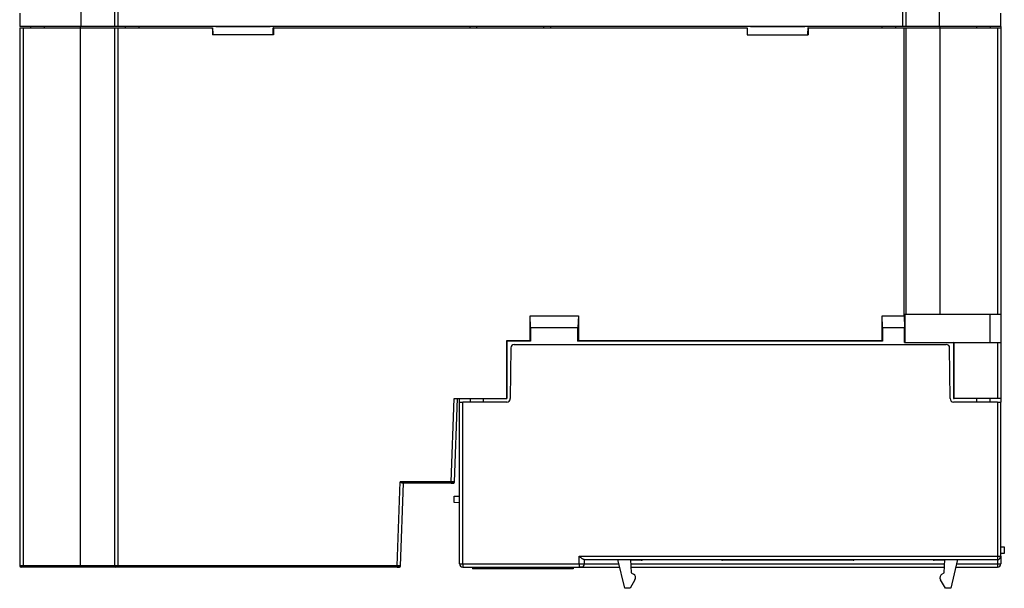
# Model space of a CAD drawing. Header units: inches. Extents: x -14 to 103, y 245 to 378.
# Tile 1 of 5: x -14 to 103, y 245 to 313. Entities that reach past the tile are written whole.
import ezdxf

# ---------------------------------------------------------------- set-up
doc = ezdxf.new("R2010")
doc.units = ezdxf.units.IN
doc.header["$MEASUREMENT"] = 0

# ---------------------------------------------------------------- blocks, each defined once
blk = doc.blocks.new('block 2')
at = {"color": 7, "lineweight": 25}
blk.add_open_spline([(37.39, 257.81), (37.43, 257.81), (37.46, 257.81), (37.5, 257.81), (37.54, 257.81), (37.57, 257.81), (37.6, 257.81), (37.63, 257.81), (37.65, 257.81), (37.66, 257.81), (37.68, 257.81), (37.68, 257.81), (37.69, 257.81)], degree=3, knots=[0, 0, 0, 0, 1, 1, 1, 2, 2, 2, 3, 3, 3, 4, 4, 4, 4], dxfattribs=at)
blk = doc.blocks.new('block 3')
at = {"color": 7, "lineweight": 25}
blk.add_open_spline([(30.99, 247.89), (31.03, 247.89), (31.07, 247.89), (31.1, 247.89), (31.14, 247.89), (31.17, 247.89), (31.2, 247.89), (31.23, 247.89), (31.25, 247.89), (31.27, 247.89), (31.28, 247.89), (31.28, 247.89), (31.29, 247.89)], degree=3, knots=[0, 0, 0, 0, 1, 1, 1, 2, 2, 2, 3, 3, 3, 4, 4, 4, 4], dxfattribs=at)
blk = doc.blocks.new('block 4')
at = {"color": 7, "lineweight": 25}
blk.add_open_spline([(52.5, 247.91), (52.55, 247.91), (52.6, 247.91), (52.65, 247.91), (52.69, 247.91), (52.74, 247.91), (52.77, 247.91), (52.81, 247.91), (52.84, 247.91), (52.86, 247.91), (52.88, 247.91), (52.88, 247.91), (52.89, 247.91)], degree=3, knots=[0, 0, 0, 0, 1, 1, 1, 2, 2, 2, 3, 3, 3, 4, 4, 4, 4], dxfattribs=at)
blk = doc.blocks.new('block 29')
at = {"color": 7, "lineweight": 25}
blk.add_open_spline([(59.85, 248.68), (59.92, 248.68), (59.98, 248.71), (60.03, 248.76)], degree=3, dxfattribs=at)
blk = doc.blocks.new('block 30')
at = {"color": 7, "lineweight": 25}
blk.add_open_spline([(94.32, 248.76), (94.36, 248.71), (94.42, 248.68), (94.49, 248.68)], degree=3, dxfattribs=at)
blk = doc.blocks.new('block 31')
at = {"color": 7, "lineweight": 25}
blk.add_open_spline([(31.23, 247.88), (31.23, 247.88), (31.23, 247.88), (31.24, 247.88), (31.25, 247.88), (31.26, 247.88), (31.26, 247.88)], degree=3, knots=[0, 0, 0, 0, 1, 1, 1, 2, 2, 2, 2], dxfattribs=at)
blk = doc.blocks.new('block 32')
at = {"color": 7, "lineweight": 25}
blk.add_lwpolyline([(30.99, 248.04), (-2.03, 248.04)], dxfattribs=at)
blk = doc.blocks.new('block 33')
at = {"color": 7, "lineweight": 25}
blk.add_lwpolyline([(-2.03, 311.64), (-2.03, 248.04)], dxfattribs=at)
blk = doc.blocks.new('block 34')
at = {"color": 7, "lineweight": 25}
blk.add_lwpolyline([(-2.03, 311.64), (9.17, 311.64)], dxfattribs=at)
blk = doc.blocks.new('block 35')
at = {"color": 7, "lineweight": 25}
blk.add_lwpolyline([(9.17, 311.64), (9.17, 310.84)], dxfattribs=at)
blk = doc.blocks.new('block 36')
at = {"color": 7, "lineweight": 25}
blk.add_lwpolyline([(16.37, 310.84), (9.17, 310.84)], dxfattribs=at)
blk = doc.blocks.new('block 37')
at = {"color": 7, "lineweight": 25}
blk.add_lwpolyline([(16.37, 311.64), (16.37, 310.84)], dxfattribs=at)
blk = doc.blocks.new('block 38')
at = {"color": 7, "lineweight": 25}
blk.add_lwpolyline([(16.37, 311.64), (72.37, 311.64)], dxfattribs=at)
blk = doc.blocks.new('block 39')
at = {"color": 7, "lineweight": 25}
blk.add_lwpolyline([(72.37, 311.64), (72.37, 310.84)], dxfattribs=at)
blk = doc.blocks.new('block 40')
at = {"color": 7, "lineweight": 25}
blk.add_lwpolyline([(72.37, 310.84), (79.57, 310.84)], dxfattribs=at)
blk = doc.blocks.new('block 41')
at = {"color": 7, "lineweight": 25}
blk.add_lwpolyline([(79.57, 311.64), (79.57, 310.84)], dxfattribs=at)
blk = doc.blocks.new('block 42')
at = {"color": 7, "lineweight": 25}
blk.add_lwpolyline([(79.57, 311.64), (90.95, 311.64)], dxfattribs=at)
blk = doc.blocks.new('block 43')
at = {"color": 7, "lineweight": 25}
blk.add_lwpolyline([(90.95, 277.61), (90.95, 311.64)], dxfattribs=at)
blk = doc.blocks.new('block 44')
at = {"color": 7, "lineweight": 25}
blk.add_lwpolyline([(88.32, 277.61), (90.95, 277.61)], dxfattribs=at)
blk = doc.blocks.new('block 45')
at = {"color": 7, "lineweight": 25}
blk.add_lwpolyline([(88.32, 274.65), (88.32, 277.61)], dxfattribs=at)
blk = doc.blocks.new('block 46')
at = {"color": 7, "lineweight": 25}
blk.add_lwpolyline([(88.32, 274.65), (52.42, 274.65)], dxfattribs=at)
blk = doc.blocks.new('block 47')
at = {"color": 7, "lineweight": 25}
blk.add_lwpolyline([(52.42, 277.61), (52.42, 274.65)], dxfattribs=at)
blk = doc.blocks.new('block 48')
at = {"color": 7, "lineweight": 25}
blk.add_lwpolyline([(46.72, 277.61), (52.42, 277.61)], dxfattribs=at)
blk = doc.blocks.new('block 49')
at = {"color": 7, "lineweight": 25}
blk.add_lwpolyline([(46.72, 274.65), (46.72, 277.61)], dxfattribs=at)
blk = doc.blocks.new('block 50')
at = {"color": 7, "lineweight": 25}
blk.add_lwpolyline([(46.72, 274.65), (43.92, 274.65)], dxfattribs=at)
blk = doc.blocks.new('block 51')
at = {"color": 7, "lineweight": 25}
blk.add_lwpolyline([(43.92, 274.65), (43.92, 267.8)], dxfattribs=at)
blk = doc.blocks.new('block 52')
at = {"color": 7, "lineweight": 25}
blk.add_lwpolyline([(37.73, 267.8), (43.92, 267.8)], dxfattribs=at)
blk = doc.blocks.new('block 53')
at = {"color": 7, "lineweight": 25}
blk.add_lwpolyline([(37.39, 257.96), (37.73, 267.8)], dxfattribs=at)
blk = doc.blocks.new('block 54')
at = {"color": 7, "lineweight": 25}
blk.add_lwpolyline([(37.39, 257.96), (31.34, 257.96)], dxfattribs=at)
blk = doc.blocks.new('block 55')
at = {"color": 7, "lineweight": 25}
blk.add_lwpolyline([(30.99, 248.04), (31.34, 257.96)], dxfattribs=at)
blk = doc.blocks.new('block 56')
at = {"color": 7, "lineweight": 25}
blk.add_open_spline([(37.79, 257.96), (37.79, 257.96), (37.74, 257.96), (37.67, 257.96), (37.6, 257.96), (37.49, 257.96), (37.39, 257.96)], degree=3, knots=[0, 0, 0, 0, 1, 1, 1, 2, 2, 2, 2], dxfattribs=at)
blk = doc.blocks.new('block 57')
at = {"color": 7, "lineweight": 25}
blk.add_lwpolyline([(37.79, 257.96), (38.13, 267.8)], dxfattribs=at)
blk = doc.blocks.new('block 58')
at = {"color": 7, "lineweight": 25}
blk.add_open_spline([(31.65, 257.8), (31.64, 257.8), (31.64, 257.8), (31.63, 257.8), (31.62, 257.81), (31.61, 257.81), (31.6, 257.81), (31.59, 257.81), (31.58, 257.82), (31.57, 257.82), (31.56, 257.83), (31.55, 257.83), (31.54, 257.84), (31.53, 257.84), (31.52, 257.85), (31.5, 257.86), (31.49, 257.86), (31.48, 257.87), (31.46, 257.88), (31.45, 257.89), (31.43, 257.9), (31.42, 257.91), (31.41, 257.91), (31.4, 257.92), (31.39, 257.93), (31.37, 257.94), (31.35, 257.95), (31.34, 257.96)], degree=3, knots=[0, 0, 0, 0, 1, 1, 1, 2, 2, 2, 3, 3, 3, 4, 4, 4, 5, 5, 5, 6, 6, 6, 7, 7, 7, 8, 8, 8, 9, 9, 9, 9], dxfattribs=at)
blk = doc.blocks.new('block 59')
at = {"color": 7, "lineweight": 25}
blk.add_lwpolyline([(31.39, 248.04), (31.73, 257.8)], dxfattribs=at)
blk = doc.blocks.new('block 60')
at = {"color": 7, "lineweight": 25}
blk.add_open_spline([(31.39, 248.04), (31.39, 248.04), (31.35, 248.04), (31.27, 248.04), (31.2, 248.04), (31.09, 248.04), (30.99, 248.04)], degree=3, knots=[0, 0, 0, 0, 1, 1, 1, 2, 2, 2, 2], dxfattribs=at)
blk = doc.blocks.new('block 61')
at = {"color": 7, "lineweight": 25}
blk.add_lwpolyline([(37.39, 257.8), (37.39, 257.96)], dxfattribs=at)
blk = doc.blocks.new('block 62')
at = {"color": 7, "lineweight": 25}
blk.add_lwpolyline([(37.39, 257.8), (31.65, 257.8)], dxfattribs=at)
blk = doc.blocks.new('block 63')
at = {"color": 7, "lineweight": 25}
blk.add_lwpolyline([(30.99, 247.88), (-2.03, 247.88)], dxfattribs=at)
blk = doc.blocks.new('block 64')
at = {"color": 7, "lineweight": 25}
blk.add_lwpolyline([(-2.03, 247.88), (-2.03, 248.04)], dxfattribs=at)
blk = doc.blocks.new('block 65')
at = {"color": 7, "lineweight": 25}
blk.add_lwpolyline([(30.99, 247.88), (30.99, 248.04)], dxfattribs=at)
blk = doc.blocks.new('block 66')
at = {"color": 7, "lineweight": 25}
blk.add_lwpolyline([(52.51, 249.16), (101.97, 249.16)], dxfattribs=at)
blk = doc.blocks.new('block 67')
at = {"color": 7, "lineweight": 25}
blk.add_lwpolyline([(52.5, 248.28), (52.51, 249.16)], dxfattribs=at)
blk = doc.blocks.new('block 68')
at = {"color": 7, "lineweight": 25}
blk.add_lwpolyline([(38.77, 248.28), (52.5, 248.28)], dxfattribs=at)
blk = doc.blocks.new('block 69')
at = {"color": 7, "lineweight": 25}
blk.add_lwpolyline([(38.77, 248.28), (38.77, 267.4)], dxfattribs=at)
blk = doc.blocks.new('block 70')
at = {"color": 7, "lineweight": 25}
blk.add_lwpolyline([(43.97, 267.4), (38.77, 267.4)], dxfattribs=at)
blk = doc.blocks.new('block 71')
at = {"color": 7, "lineweight": 25}
blk.add_open_spline([(43.97, 267.4), (44.19, 267.4), (44.37, 267.58), (44.37, 267.8)], degree=3, dxfattribs=at)
blk = doc.blocks.new('block 72')
at = {"color": 7, "lineweight": 25}
blk.add_lwpolyline([(44.43, 273.81), (44.37, 267.8)], dxfattribs=at)
blk = doc.blocks.new('block 73')
at = {"color": 7, "lineweight": 25}
blk.add_open_spline([(44.83, 274.2), (44.61, 274.2), (44.43, 274.02), (44.43, 273.81)], degree=3, dxfattribs=at)
blk = doc.blocks.new('block 74')
at = {"color": 7, "lineweight": 25}
blk.add_lwpolyline([(44.83, 274.2), (95.91, 274.2)], dxfattribs=at)
blk = doc.blocks.new('block 75')
at = {"color": 7, "lineweight": 25}
blk.add_open_spline([(96.31, 273.81), (96.31, 274.02), (96.13, 274.2), (95.91, 274.2)], degree=3, dxfattribs=at)
blk = doc.blocks.new('block 76')
at = {"color": 7, "lineweight": 25}
blk.add_lwpolyline([(96.37, 267.8), (96.31, 273.81)], dxfattribs=at)
blk = doc.blocks.new('block 77')
at = {"color": 7, "lineweight": 25}
blk.add_open_spline([(96.37, 267.8), (96.37, 267.58), (96.55, 267.4), (96.77, 267.4)], degree=3, dxfattribs=at)
blk = doc.blocks.new('block 78')
at = {"color": 7, "lineweight": 25}
blk.add_lwpolyline([(101.97, 267.4), (96.77, 267.4)], dxfattribs=at)
blk = doc.blocks.new('block 79')
at = {"color": 7, "lineweight": 25}
blk.add_lwpolyline([(101.97, 267.4), (101.97, 249.16)], dxfattribs=at)
blk = doc.blocks.new('block 80')
at = {"color": 7, "lineweight": 25}
blk.add_open_spline([(53.1, 248.76), (53.09, 248.76), (53.09, 248.76), (53.08, 248.76), (53.07, 248.77), (53.06, 248.77), (53.05, 248.77), (53.04, 248.78), (53.03, 248.78), (53.02, 248.79), (53.01, 248.79), (53, 248.8), (52.99, 248.8), (52.97, 248.82), (52.95, 248.83), (52.92, 248.85), (52.9, 248.86), (52.87, 248.88), (52.84, 248.9), (52.79, 248.94), (52.74, 248.98), (52.68, 249.03), (52.66, 249.05), (52.64, 249.06), (52.61, 249.08), (52.58, 249.11), (52.55, 249.14), (52.51, 249.16)], degree=3, knots=[0, 0, 0, 0, 1, 1, 1, 2, 2, 2, 3, 3, 3, 4, 4, 4, 5, 5, 5, 6, 6, 6, 7, 7, 7, 8, 8, 8, 9, 9, 9, 9], dxfattribs=at)
blk = doc.blocks.new('block 81')
at = {"color": 7, "lineweight": 25}
blk.add_lwpolyline([(53.14, 248.27), (53.15, 248.76)], dxfattribs=at)
blk = doc.blocks.new('block 82')
at = {"color": 7, "lineweight": 25}
blk.add_open_spline([(52.5, 248.28), (52.67, 248.28), (52.83, 248.28), (52.95, 248.28), (53.07, 248.27), (53.14, 248.27), (53.14, 248.27)], degree=3, knots=[0, 0, 0, 0, 1, 1, 1, 2, 2, 2, 2], dxfattribs=at)
blk = doc.blocks.new('block 83')
at = {"color": 7, "lineweight": 25}
blk.add_lwpolyline([(52.5, 248.28), (52.5, 247.88)], dxfattribs=at)
blk = doc.blocks.new('block 84')
at = {"color": 7, "lineweight": 25}
blk.add_lwpolyline([(38.77, 247.88), (52.5, 247.88)], dxfattribs=at)
blk = doc.blocks.new('block 85')
at = {"color": 7, "lineweight": 25}
blk.add_lwpolyline([(38.77, 248.28), (38.77, 247.88)], dxfattribs=at)
blk = doc.blocks.new('block 86')
at = {"color": 7, "lineweight": 25}
blk.add_open_spline([(37.63, 257.8), (37.63, 257.8), (37.62, 257.8), (37.62, 257.8), (37.61, 257.8), (37.6, 257.8), (37.58, 257.8), (37.54, 257.8), (37.48, 257.8), (37.39, 257.8)], degree=3, knots=[0, 0, 0, 0, 1, 1, 1, 2, 2, 2, 3, 3, 3, 3], dxfattribs=at)
blk = doc.blocks.new('block 87')
at = {"color": 7, "lineweight": 25}
blk.add_open_spline([(37.63, 257.8), (37.71, 257.8), (37.78, 257.87), (37.79, 257.96)], degree=3, dxfattribs=at)
blk = doc.blocks.new('block 88')
at = {"color": 7, "lineweight": 25}
blk.add_open_spline([(31.23, 247.88), (31.32, 247.88), (31.39, 247.95), (31.39, 248.04)], degree=3, dxfattribs=at)
blk = doc.blocks.new('block 89')
at = {"color": 7, "lineweight": 25}
blk.add_open_spline([(31.23, 247.88), (31.23, 247.88), (31.23, 247.88), (31.22, 247.88), (31.21, 247.88), (31.2, 247.88), (31.18, 247.88), (31.15, 247.88), (31.08, 247.88), (30.99, 247.88)], degree=3, knots=[0, 0, 0, 0, 1, 1, 1, 2, 2, 2, 3, 3, 3, 3], dxfattribs=at)
blk = doc.blocks.new('block 90')
at = {"color": 7, "lineweight": 25}
blk.add_open_spline([(52.74, 247.88), (52.96, 247.88), (53.13, 248.06), (53.14, 248.27)], degree=3, dxfattribs=at)
blk = doc.blocks.new('block 91')
at = {"color": 7, "lineweight": 25}
blk.add_open_spline([(52.5, 247.88), (52.54, 247.88), (52.59, 247.88), (52.64, 247.88), (52.69, 247.88), (52.74, 247.88), (52.74, 247.88)], degree=3, knots=[0, 0, 0, 0, 1, 1, 1, 2, 2, 2, 2], dxfattribs=at)
blk = doc.blocks.new('block 92')
at = {"color": 7, "lineweight": 25}
blk.add_lwpolyline([(101.97, 249.16), (101.97, 248.76)], dxfattribs=at)
blk = doc.blocks.new('block 93')
at = {"color": 7, "lineweight": 25}
blk.add_lwpolyline([(53.1, 248.76), (101.97, 248.76)], dxfattribs=at)
blk = doc.blocks.new('block 94')
at = {"color": 7, "lineweight": 25}
blk.add_lwpolyline([(91, 274.45), (90.99, 274.44)], dxfattribs=at)
blk = doc.blocks.new('block 95')
at = {"color": 7, "lineweight": 25}
blk.add_lwpolyline([(90.99, 274.44), (90.99, 276.2)], dxfattribs=at)
blk = doc.blocks.new('block 96')
at = {"color": 7, "lineweight": 25}
blk.add_lwpolyline([(90.95, 277.61), (90.99, 276.2)], dxfattribs=at)
blk = doc.blocks.new('block 97')
at = {"color": 7, "lineweight": 25}
blk.add_lwpolyline([(90.95, 311.64), (91.17, 311.64)], dxfattribs=at)
blk = doc.blocks.new('block 98')
at = {"color": 7, "lineweight": 25}
blk.add_lwpolyline([(91.17, 277.8), (91.17, 311.64)], dxfattribs=at)
blk = doc.blocks.new('block 99')
at = {"color": 7, "lineweight": 25}
blk.add_lwpolyline([(91, 277.8), (91, 274.45)], dxfattribs=at)
blk = doc.blocks.new('block 100')
at = {"color": 7, "lineweight": 25}
blk.add_lwpolyline([(88.37, 276.2), (90.99, 276.2)], dxfattribs=at)
blk = doc.blocks.new('block 101')
at = {"color": 7, "lineweight": 25}
blk.add_lwpolyline([(88.37, 276.2), (88.32, 277.61)], dxfattribs=at)
blk = doc.blocks.new('block 102')
at = {"color": 7, "lineweight": 25}
blk.add_lwpolyline([(-2.03, 311.8), (-2.43, 311.8)], dxfattribs=at)
blk = doc.blocks.new('block 103')
at = {"color": 7, "lineweight": 25}
blk.add_lwpolyline([(-2.43, 322.13), (-2.43, 311.8)], dxfattribs=at)
blk = doc.blocks.new('block 105')
at = {"color": 7, "lineweight": 25}
blk.add_lwpolyline([(-2.03, 322.14), (-2.03, 311.8)], dxfattribs=at)
blk = doc.blocks.new('block 106')
at = {"color": 7, "lineweight": 25}
blk.add_lwpolyline([(90.77, 311.8), (90.77, 322.14)], dxfattribs=at)
blk = doc.blocks.new('block 107')
at = {"color": 7, "lineweight": 25}
blk.add_lwpolyline([(90.77, 311.8), (79.17, 311.8)], dxfattribs=at)
blk = doc.blocks.new('block 108')
at = {"color": 7, "lineweight": 25}
blk.add_lwpolyline([(79.17, 311.85), (79.17, 311.8)], dxfattribs=at)
blk = doc.blocks.new('block 109')
at = {"color": 7, "lineweight": 25}
blk.add_lwpolyline([(72.77, 311.85), (79.17, 311.85)], dxfattribs=at)
blk = doc.blocks.new('block 110')
at = {"color": 7, "lineweight": 25}
blk.add_lwpolyline([(72.77, 311.85), (72.77, 311.8)], dxfattribs=at)
blk = doc.blocks.new('block 111')
at = {"color": 7, "lineweight": 25}
blk.add_lwpolyline([(72.77, 311.8), (15.97, 311.8)], dxfattribs=at)
blk = doc.blocks.new('block 112')
at = {"color": 7, "lineweight": 25}
blk.add_lwpolyline([(15.97, 311.85), (15.97, 311.8)], dxfattribs=at)
blk = doc.blocks.new('block 113')
at = {"color": 7, "lineweight": 25}
blk.add_lwpolyline([(9.57, 311.85), (15.97, 311.85)], dxfattribs=at)
blk = doc.blocks.new('block 114')
at = {"color": 7, "lineweight": 25}
blk.add_lwpolyline([(9.57, 311.85), (9.57, 311.8)], dxfattribs=at)
blk = doc.blocks.new('block 115')
at = {"color": 7, "lineweight": 25}
blk.add_lwpolyline([(9.57, 311.8), (-2.03, 311.8)], dxfattribs=at)
blk = doc.blocks.new('block 124')
at = {"color": 7, "lineweight": 25}
blk.add_lwpolyline([(91.17, 311.8), (91.17, 322.13)], dxfattribs=at)
blk = doc.blocks.new('block 125')
at = {"color": 7, "lineweight": 25}
blk.add_lwpolyline([(91.17, 311.8), (90.77, 311.8)], dxfattribs=at)
blk = doc.blocks.new('block 129')
at = {"color": 7, "lineweight": 25}
blk.add_lwpolyline([(9.57, 311.8), (15.97, 311.8)], dxfattribs=at)
blk = doc.blocks.new('block 130')
at = {"color": 7, "lineweight": 25}
blk.add_lwpolyline([(72.77, 311.8), (79.17, 311.8)], dxfattribs=at)
blk = doc.blocks.new('block 131')
at = {"color": 7, "lineweight": 25}
blk.add_lwpolyline([(-2.03, 248.04), (-2.43, 248.04)], dxfattribs=at)
blk = doc.blocks.new('block 132')
at = {"color": 7, "lineweight": 25}
blk.add_lwpolyline([(-2.43, 311.64), (-2.43, 248.04)], dxfattribs=at)
blk = doc.blocks.new('block 133')
at = {"color": 7, "lineweight": 25}
blk.add_lwpolyline([(-2.43, 311.64), (-2.03, 311.64)], dxfattribs=at)
blk = doc.blocks.new('block 134')
at = {"color": 7, "lineweight": 25}
blk.add_lwpolyline([(72.37, 311.64), (72.39, 311.64)], dxfattribs=at)
blk = doc.blocks.new('block 135')
at = {"color": 7, "lineweight": 25}
blk.add_lwpolyline([(72.39, 311.64), (72.39, 310.84)], dxfattribs=at)
blk = doc.blocks.new('block 136')
at = {"color": 7, "lineweight": 25}
blk.add_lwpolyline([(79.56, 311.64), (79.55, 311.25)], dxfattribs=at)
blk = doc.blocks.new('block 137')
at = {"color": 7, "lineweight": 25}
blk.add_lwpolyline([(79.57, 311.64), (79.56, 311.64)], dxfattribs=at)
blk = doc.blocks.new('block 138')
at = {"color": 7, "lineweight": 25}
blk.add_lwpolyline([(79.55, 310.84), (79.55, 311.25)], dxfattribs=at)
blk = doc.blocks.new('block 139')
at = {"color": 7, "lineweight": 25}
blk.add_lwpolyline([(16.37, 311.64), (16.35, 311.64)], dxfattribs=at)
blk = doc.blocks.new('block 140')
at = {"color": 7, "lineweight": 25}
blk.add_lwpolyline([(16.35, 310.84), (16.35, 311.64)], dxfattribs=at)
blk = doc.blocks.new('block 141')
at = {"color": 7, "lineweight": 25}
blk.add_lwpolyline([(9.19, 311.25), (9.18, 311.64)], dxfattribs=at)
blk = doc.blocks.new('block 142')
at = {"color": 7, "lineweight": 25}
blk.add_lwpolyline([(9.19, 311.25), (9.19, 310.84)], dxfattribs=at)
blk = doc.blocks.new('block 143')
at = {"color": 7, "lineweight": 25}
blk.add_lwpolyline([(9.17, 311.64), (9.18, 311.64)], dxfattribs=at)
blk = doc.blocks.new('block 144')
at = {"color": 7, "lineweight": 25}
blk.add_lwpolyline([(52.37, 274.6), (52.42, 274.65)], dxfattribs=at)
blk = doc.blocks.new('block 145')
at = {"color": 7, "lineweight": 25}
blk.add_lwpolyline([(88.37, 274.6), (88.32, 274.65)], dxfattribs=at)
blk = doc.blocks.new('block 146')
at = {"color": 7, "lineweight": 25}
blk.add_lwpolyline([(88.37, 274.6), (52.37, 274.6)], dxfattribs=at)
blk = doc.blocks.new('block 147')
at = {"color": 7, "lineweight": 25}
blk.add_lwpolyline([(43.97, 274.6), (43.97, 267.8)], dxfattribs=at)
blk = doc.blocks.new('block 148')
at = {"color": 7, "lineweight": 25}
blk.add_lwpolyline([(43.92, 267.8), (43.97, 267.8)], dxfattribs=at)
blk = doc.blocks.new('block 149')
at = {"color": 7, "lineweight": 25}
blk.add_lwpolyline([(43.92, 274.65), (43.97, 274.6)], dxfattribs=at)
blk = doc.blocks.new('block 150')
at = {"color": 7, "lineweight": 25}
blk.add_lwpolyline([(96.84, 267.8), (96.84, 274.42)], dxfattribs=at)
blk = doc.blocks.new('block 151')
at = {"color": 7, "lineweight": 25}
blk.add_lwpolyline([(101.97, 274.42), (96.84, 274.42)], dxfattribs=at)
blk = doc.blocks.new('block 152')
at = {"color": 7, "lineweight": 25}
blk.add_lwpolyline([(101.97, 274.42), (101.97, 267.8)], dxfattribs=at)
blk = doc.blocks.new('block 153')
at = {"color": 7, "lineweight": 25}
blk.add_lwpolyline([(101.97, 267.8), (96.84, 267.8)], dxfattribs=at)
blk = doc.blocks.new('block 154')
at = {"color": 7, "lineweight": 25}
blk.add_lwpolyline([(102.37, 274.43), (102.37, 267.8)], dxfattribs=at)
blk = doc.blocks.new('block 155')
at = {"color": 7, "lineweight": 25}
blk.add_lwpolyline([(102.37, 267.8), (101.97, 267.8)], dxfattribs=at)
blk = doc.blocks.new('block 156')
at = {"color": 7, "lineweight": 25}
blk.add_open_spline([(101.97, 274.42), (102.19, 274.42), (102.37, 274.42), (102.37, 274.43)], degree=3, dxfattribs=at)
blk = doc.blocks.new('block 157')
at = {"color": 7, "lineweight": 25}
blk.add_lwpolyline([(52.37, 274.6), (52.37, 276.2)], dxfattribs=at)
blk = doc.blocks.new('block 158')
at = {"color": 7, "lineweight": 25}
blk.add_lwpolyline([(52.42, 277.61), (52.37, 276.2)], dxfattribs=at)
blk = doc.blocks.new('block 159')
at = {"color": 7, "lineweight": 25}
blk.add_lwpolyline([(96.77, 274.44), (96.77, 267.8)], dxfattribs=at)
blk = doc.blocks.new('block 160')
at = {"color": 7, "lineweight": 25}
blk.add_lwpolyline([(96.84, 274.42), (96.77, 274.44)], dxfattribs=at)
blk = doc.blocks.new('block 161')
at = {"color": 7, "lineweight": 25}
blk.add_lwpolyline([(96.77, 267.8), (96.84, 267.8)], dxfattribs=at)
blk = doc.blocks.new('block 162')
at = {"color": 7, "lineweight": 25}
blk.add_lwpolyline([(46.77, 276.2), (46.72, 277.61)], dxfattribs=at)
blk = doc.blocks.new('block 163')
at = {"color": 7, "lineweight": 25}
blk.add_lwpolyline([(46.77, 276.2), (46.77, 274.6)], dxfattribs=at)
blk = doc.blocks.new('block 164')
at = {"color": 7, "lineweight": 25}
blk.add_lwpolyline([(46.77, 274.6), (46.72, 274.65)], dxfattribs=at)
blk = doc.blocks.new('block 165')
at = {"color": 7, "lineweight": 25}
blk.add_lwpolyline([(46.77, 276.2), (52.37, 276.2)], dxfattribs=at)
blk = doc.blocks.new('block 166')
at = {"color": 7, "lineweight": 25}
blk.add_lwpolyline([(88.37, 276.2), (88.37, 274.6)], dxfattribs=at)
blk = doc.blocks.new('block 167')
at = {"color": 7, "lineweight": 25}
blk.add_lwpolyline([(46.77, 274.6), (43.97, 274.6)], dxfattribs=at)
blk = doc.blocks.new('block 168')
at = {"color": 7, "lineweight": 25}
blk.add_lwpolyline([(101.11, 274.43), (102.37, 274.43)], dxfattribs=at)
blk = doc.blocks.new('block 169')
at = {"color": 7, "lineweight": 25}
blk.add_lwpolyline([(90.99, 274.44), (96.77, 274.44)], dxfattribs=at)
blk = doc.blocks.new('block 170')
at = {"color": 7, "lineweight": 25}
blk.add_lwpolyline([(91, 274.45), (101.11, 274.45)], dxfattribs=at)
blk = doc.blocks.new('block 171')
at = {"color": 7, "lineweight": 25}
blk.add_lwpolyline([(38.37, 248.28), (38.37, 267.4)], dxfattribs=at)
blk = doc.blocks.new('block 172')
at = {"color": 7, "lineweight": 25}
blk.add_lwpolyline([(38.37, 267.4), (38.77, 267.4)], dxfattribs=at)
blk = doc.blocks.new('block 173')
at = {"color": 7, "lineweight": 25}
blk.add_lwpolyline([(38.37, 248.28), (38.77, 248.28)], dxfattribs=at)
blk = doc.blocks.new('block 174')
at = {"color": 7, "lineweight": 25}
blk.add_lwpolyline([(101.97, 249.16), (102.37, 249.16)], dxfattribs=at)
blk = doc.blocks.new('block 175')
at = {"color": 7, "lineweight": 25}
blk.add_lwpolyline([(102.37, 249.16), (102.37, 267.4)], dxfattribs=at)
blk = doc.blocks.new('block 176')
at = {"color": 7, "lineweight": 25}
blk.add_lwpolyline([(101.97, 267.4), (102.37, 267.4)], dxfattribs=at)
blk = doc.blocks.new('block 177')
at = {"color": 7, "lineweight": 25}
blk.add_open_spline([(38.37, 248.28), (38.37, 248.06), (38.55, 247.88), (38.77, 247.88)], degree=3, dxfattribs=at)
blk = doc.blocks.new('block 178')
at = {"color": 7, "lineweight": 25}
blk.add_lwpolyline([(-2.03, 247.88), (-2.27, 247.88)], dxfattribs=at)
blk = doc.blocks.new('block 179')
at = {"color": 7, "lineweight": 25}
blk.add_open_spline([(-2.43, 248.04), (-2.43, 247.95), (-2.36, 247.88), (-2.27, 247.88)], degree=3, dxfattribs=at)
blk = doc.blocks.new('block 180')
at = {"color": 7, "lineweight": 25}
blk.add_open_spline([(101.97, 248.76), (102.19, 248.76), (102.37, 248.94), (102.37, 249.16)], degree=3, dxfattribs=at)
blk = doc.blocks.new('block 181')
at = {"color": 7, "lineweight": 25}
blk.add_lwpolyline([(101.11, 277.8), (102.37, 277.8)], dxfattribs=at)
blk = doc.blocks.new('block 182')
at = {"color": 7, "lineweight": 25}
blk.add_lwpolyline([(102.37, 277.8), (102.37, 274.43)], dxfattribs=at)
blk = doc.blocks.new('block 183')
at = {"color": 7, "lineweight": 25}
blk.add_lwpolyline([(101.11, 274.43), (101.11, 277.8)], dxfattribs=at)
blk = doc.blocks.new('block 184')
at = {"color": 7, "lineweight": 25}
blk.add_lwpolyline([(101.11, 267.4), (101.11, 267.8)], dxfattribs=at)
blk = doc.blocks.new('block 185')
at = {"color": 7, "lineweight": 25}
blk.add_lwpolyline([(102.37, 267.8), (102.37, 267.4)], dxfattribs=at)
blk = doc.blocks.new('block 186')
at = {"color": 7, "lineweight": 25}
blk.add_lwpolyline([(38.37, 267.4), (38.37, 267.8)], dxfattribs=at)
blk = doc.blocks.new('block 187')
at = {"color": 7, "lineweight": 25}
blk.add_lwpolyline([(39.63, 267.8), (39.63, 267.4)], dxfattribs=at)
blk = doc.blocks.new('block 188')
at = {"color": 7, "lineweight": 25}
blk.add_lwpolyline([(-1.15, 311.8), (-1.15, 311.64)], dxfattribs=at)
blk = doc.blocks.new('block 189')
at = {"color": 7, "lineweight": 25}
blk.add_lwpolyline([(0.45, 311.8), (0.45, 311.64)], dxfattribs=at)
blk = doc.blocks.new('block 190')
at = {"color": 7, "lineweight": 25}
blk.add_lwpolyline([(88.29, 311.8), (88.29, 311.64)], dxfattribs=at)
blk = doc.blocks.new('block 191')
at = {"color": 7, "lineweight": 25}
blk.add_lwpolyline([(89.89, 311.8), (89.89, 311.64)], dxfattribs=at)
blk = doc.blocks.new('block 192')
at = {"color": 7, "lineweight": 25}
blk.add_lwpolyline([(39.6, 311.8), (39.6, 311.64)], dxfattribs=at)
blk = doc.blocks.new('block 193')
at = {"color": 7, "lineweight": 25}
blk.add_lwpolyline([(49.14, 311.8), (49.14, 311.64)], dxfattribs=at)
blk = doc.blocks.new('block 194')
at = {"color": 7, "lineweight": 25}
blk.add_lwpolyline([(41.21, 267.4), (41.21, 267.8)], dxfattribs=at)
blk = doc.blocks.new('block 195')
at = {"color": 7, "lineweight": 25}
blk.add_lwpolyline([(99.53, 267.4), (99.54, 267.8)], dxfattribs=at)
blk = doc.blocks.new('block 196')
at = {"color": 7, "lineweight": 25}
blk.add_lwpolyline([(48.32, 311.64), (48.32, 311.8)], dxfattribs=at)
blk = doc.blocks.new('block 197')
at = {"color": 7, "lineweight": 25}
blk.add_lwpolyline([(40.42, 311.64), (40.42, 311.8)], dxfattribs=at)
blk = doc.blocks.new('block 198')
at = {"color": 7, "lineweight": 25}
blk.add_lwpolyline([(91, 277.8), (101.11, 277.8)], dxfattribs=at)
blk = doc.blocks.new('block 248')
at = {"color": 7, "lineweight": 25}
blk.add_lwpolyline([(37.73, 255.52), (37.73, 256.25)], dxfattribs=at)
blk = doc.blocks.new('block 249')
at = {"color": 7, "lineweight": 25}
blk.add_lwpolyline([(38.37, 255.48), (37.73, 255.52)], dxfattribs=at)
blk = doc.blocks.new('block 250')
at = {"color": 7, "lineweight": 25}
blk.add_lwpolyline([(37.73, 256.25), (38.37, 256.28)], dxfattribs=at)
blk = doc.blocks.new('block 329')
at = {"color": 7, "lineweight": 25}
blk.add_lwpolyline([(-2.43, 248.04), (-6.43, 248.04)], dxfattribs=at)
blk = doc.blocks.new('block 330')
at = {"color": 7, "lineweight": 25}
blk.add_lwpolyline([(-6.43, 248.04), (-6.43, 311.64)], dxfattribs=at)
blk = doc.blocks.new('block 331')
at = {"color": 7, "lineweight": 25}
blk.add_lwpolyline([(-6.43, 311.64), (-2.43, 311.64)], dxfattribs=at)
blk = doc.blocks.new('block 332')
at = {"color": 7, "lineweight": 25}
blk.add_lwpolyline([(-6.43, 247.88), (-6.43, 248.04)], dxfattribs=at)
blk = doc.blocks.new('block 333')
at = {"color": 7, "lineweight": 25}
blk.add_lwpolyline([(-2.27, 247.88), (-6.43, 247.88)], dxfattribs=at)
blk = doc.blocks.new('block 334')
at = {"color": 7, "lineweight": 25}
blk.add_lwpolyline([(-6.36, 311.8), (-6.36, 322.06)], dxfattribs=at)
blk = doc.blocks.new('block 335')
at = {"color": 7, "lineweight": 25}
blk.add_lwpolyline([(-2.43, 311.8), (-6.36, 311.8)], dxfattribs=at)
blk = doc.blocks.new('block 337')
at = {"color": 7, "lineweight": 25}
blk.add_lwpolyline([(95.1, 311.8), (95.1, 322.06)], dxfattribs=at)
blk = doc.blocks.new('block 338')
at = {"color": 7, "lineweight": 25}
blk.add_lwpolyline([(95.1, 311.8), (91.17, 311.8)], dxfattribs=at)
blk = doc.blocks.new('block 340')
at = {"color": 7, "lineweight": 25}
blk.add_lwpolyline([(95.17, 277.8), (95.17, 311.64)], dxfattribs=at)
blk = doc.blocks.new('block 341')
at = {"color": 7, "lineweight": 25}
blk.add_lwpolyline([(91.17, 311.64), (95.17, 311.64)], dxfattribs=at)
blk = doc.blocks.new('block 342')
at = {"color": 7, "lineweight": 25}
blk.add_open_spline([(84.89, 248.68), (84.95, 248.68), (85.02, 248.71), (85.06, 248.76)], degree=3, dxfattribs=at)
blk = doc.blocks.new('block 343')
at = {"color": 7, "lineweight": 25}
blk.add_lwpolyline([(84.89, 248.68), (69.45, 248.68)], dxfattribs=at)
blk = doc.blocks.new('block 344')
at = {"color": 7, "lineweight": 25}
blk.add_open_spline([(69.28, 248.76), (69.32, 248.71), (69.39, 248.68), (69.45, 248.68)], degree=3, dxfattribs=at)
blk = doc.blocks.new('block 357')
at = {"color": 7, "lineweight": 25}
blk.add_lwpolyline([(101.97, 311.64), (101.97, 277.8)], dxfattribs=at)
blk = doc.blocks.new('block 358')
at = {"color": 7, "lineweight": 25}
blk.add_lwpolyline([(95.17, 311.64), (101.97, 311.64)], dxfattribs=at)
blk = doc.blocks.new('block 359')
at = {"color": 7, "lineweight": 25}
blk.add_lwpolyline([(-6.43, 248.04), (-13.23, 248.04)], dxfattribs=at)
blk = doc.blocks.new('block 360')
at = {"color": 7, "lineweight": 25}
blk.add_lwpolyline([(-13.23, 311.64), (-13.23, 248.04)], dxfattribs=at)
blk = doc.blocks.new('block 361')
at = {"color": 7, "lineweight": 25}
blk.add_lwpolyline([(-13.23, 311.64), (-6.43, 311.64)], dxfattribs=at)
blk = doc.blocks.new('block 362')
at = {"color": 7, "lineweight": 25}
blk.add_lwpolyline([(102.37, 311.64), (102.37, 277.8)], dxfattribs=at)
blk = doc.blocks.new('block 363')
at = {"color": 7, "lineweight": 25}
blk.add_lwpolyline([(101.97, 311.64), (102.37, 311.64)], dxfattribs=at)
blk = doc.blocks.new('block 364')
at = {"color": 7, "lineweight": 25}
blk.add_lwpolyline([(-13.23, 248.04), (-13.63, 248.04)], dxfattribs=at)
blk = doc.blocks.new('block 365')
at = {"color": 7, "lineweight": 25}
blk.add_lwpolyline([(-13.63, 311.64), (-13.63, 248.04)], dxfattribs=at)
blk = doc.blocks.new('block 366')
at = {"color": 7, "lineweight": 25}
blk.add_lwpolyline([(-13.63, 311.64), (-13.23, 311.64)], dxfattribs=at)
blk = doc.blocks.new('block 367')
at = {"color": 7, "lineweight": 25}
blk.add_lwpolyline([(-13.23, 247.88), (-13.23, 248.04)], dxfattribs=at)
blk = doc.blocks.new('block 368')
at = {"color": 7, "lineweight": 25}
blk.add_lwpolyline([(-6.43, 247.88), (-13.23, 247.88)], dxfattribs=at)
blk = doc.blocks.new('block 369')
at = {"color": 7, "lineweight": 25}
blk.add_open_spline([(-13.63, 248.04), (-13.63, 247.95), (-13.56, 247.88), (-13.47, 247.88)], degree=3, dxfattribs=at)
blk = doc.blocks.new('block 370')
at = {"color": 7, "lineweight": 25}
blk.add_lwpolyline([(-13.23, 247.88), (-13.47, 247.88)], dxfattribs=at)
blk = doc.blocks.new('block 372')
at = {"color": 7, "lineweight": 25}
blk.add_lwpolyline([(-13.63, 313.39), (-13.63, 311.8)], dxfattribs=at)
blk = doc.blocks.new('block 374')
at = {"color": 7, "lineweight": 25}
blk.add_lwpolyline([(-6.36, 311.8), (-13.63, 311.8)], dxfattribs=at)
blk = doc.blocks.new('block 376')
at = {"color": 7, "lineweight": 25}
blk.add_lwpolyline([(102.37, 311.8), (102.37, 313.39)], dxfattribs=at)
blk = doc.blocks.new('block 379')
at = {"color": 7, "lineweight": 25}
blk.add_lwpolyline([(102.37, 311.8), (95.1, 311.8)], dxfattribs=at)
blk = doc.blocks.new('block 383')
at = {"color": 7, "lineweight": 25}
blk.add_lwpolyline([(-12.35, 311.8), (-12.35, 311.64)], dxfattribs=at)
blk = doc.blocks.new('block 384')
at = {"color": 7, "lineweight": 25}
blk.add_lwpolyline([(101.09, 311.8), (101.09, 311.64)], dxfattribs=at)
blk = doc.blocks.new('block 451')
at = {"color": 7, "lineweight": 25}
blk.add_lwpolyline([(51.81, 247.88), (51.81, 247.68)], dxfattribs=at)
blk = doc.blocks.new('block 452')
at = {"color": 7, "lineweight": 25}
blk.add_lwpolyline([(51.81, 247.68), (51.01, 247.68)], dxfattribs=at)
blk = doc.blocks.new('block 453')
at = {"color": 7, "lineweight": 25}
blk.add_lwpolyline([(51.01, 247.68), (40.69, 247.68)], dxfattribs=at)
blk = doc.blocks.new('block 454')
at = {"color": 7, "lineweight": 25}
blk.add_lwpolyline([(39.89, 247.88), (39.89, 247.68)], dxfattribs=at)
blk = doc.blocks.new('block 455')
at = {"color": 7, "lineweight": 25}
blk.add_lwpolyline([(40.69, 247.68), (39.89, 247.68)], dxfattribs=at)
blk = doc.blocks.new('block 458')
at = {"color": 7, "lineweight": 25}
blk.add_lwpolyline([(97.25, 248.76), (96.45, 245.37)], dxfattribs=at)
blk = doc.blocks.new('block 459')
at = {"color": 7, "lineweight": 25}
blk.add_lwpolyline([(96.45, 245.37), (95.81, 245.37)], dxfattribs=at)
blk = doc.blocks.new('block 460')
at = {"color": 7, "lineweight": 25}
blk.add_lwpolyline([(95.81, 245.37), (95.23, 246.38)], dxfattribs=at)
blk = doc.blocks.new('block 461')
at = {"color": 7, "lineweight": 25}
blk.add_open_spline([(95.4, 247.04), (95.17, 246.91), (95.09, 246.61), (95.23, 246.38)], degree=3, dxfattribs=at)
blk = doc.blocks.new('block 462')
at = {"color": 7, "lineweight": 25}
blk.add_lwpolyline([(95.4, 247.04), (95.68, 247.2)], dxfattribs=at)
blk = doc.blocks.new('block 463')
at = {"color": 7, "lineweight": 25}
blk.add_lwpolyline([(95.68, 247.2), (95.75, 248.76)], dxfattribs=at)
blk = doc.blocks.new('block 464')
at = {"color": 7, "lineweight": 25}
blk.add_lwpolyline([(58.66, 247.2), (58.94, 247.04)], dxfattribs=at)
blk = doc.blocks.new('block 465')
at = {"color": 7, "lineweight": 25}
blk.add_open_spline([(59.11, 246.38), (59.25, 246.61), (59.17, 246.91), (58.94, 247.04)], degree=3, dxfattribs=at)
blk = doc.blocks.new('block 466')
at = {"color": 7, "lineweight": 25}
blk.add_lwpolyline([(59.11, 246.38), (58.53, 245.37)], dxfattribs=at)
blk = doc.blocks.new('block 467')
at = {"color": 7, "lineweight": 25}
blk.add_lwpolyline([(58.53, 245.37), (57.89, 245.37)], dxfattribs=at)
blk = doc.blocks.new('block 468')
at = {"color": 7, "lineweight": 25}
blk.add_lwpolyline([(57.89, 245.37), (57.09, 248.76)], dxfattribs=at)
blk = doc.blocks.new('block 469')
at = {"color": 7, "lineweight": 25}
blk.add_lwpolyline([(58.59, 248.76), (58.66, 247.2)], dxfattribs=at)
blk = doc.blocks.new('block 470')
at = {"color": 7, "lineweight": 25}
blk.add_lwpolyline([(59.85, 248.68), (58.59, 248.68)], dxfattribs=at)
blk = doc.blocks.new('block 471')
at = {"color": 7, "lineweight": 25}
blk.add_lwpolyline([(95.75, 248.68), (94.49, 248.68)], dxfattribs=at)
blk = doc.blocks.new('block 472')
at = {"color": 7, "lineweight": 25}
blk.add_lwpolyline([(52.74, 247.88), (57.3, 247.88)], dxfattribs=at)
blk = doc.blocks.new('block 473')
at = {"color": 7, "lineweight": 25}
blk.add_lwpolyline([(102.37, 311.8), (102.37, 311.64)], dxfattribs=at)
blk = doc.blocks.new('block 474')
at = {"color": 7, "lineweight": 25}
blk.add_lwpolyline([(101.97, 248.76), (101.97, 248.27)], dxfattribs=at)
blk = doc.blocks.new('block 475')
at = {"color": 7, "lineweight": 25}
blk.add_open_spline([(101.97, 248.27), (102.1, 248.27), (102.24, 248.27), (102.37, 248.28)], degree=3, dxfattribs=at)
blk = doc.blocks.new('block 476')
at = {"color": 7, "lineweight": 25}
blk.add_lwpolyline([(102.37, 249.16), (102.37, 248.28)], dxfattribs=at)
blk = doc.blocks.new('block 477')
at = {"color": 7, "lineweight": 25}
blk.add_lwpolyline([(101.97, 248.27), (101.97, 247.88)], dxfattribs=at)
blk = doc.blocks.new('block 478')
at = {"color": 7, "lineweight": 25}
blk.add_lwpolyline([(58.63, 247.88), (95.71, 247.88)], dxfattribs=at)
blk = doc.blocks.new('block 479')
at = {"color": 7, "lineweight": 25}
blk.add_lwpolyline([(97.04, 247.88), (101.97, 247.88)], dxfattribs=at)
blk = doc.blocks.new('block 480')
at = {"color": 7, "lineweight": 25}
blk.add_open_spline([(101.97, 247.88), (102.19, 247.88), (102.37, 248.06), (102.37, 248.28)], degree=3, dxfattribs=at)
blk = doc.blocks.new('block 481')
at = {"color": 7, "lineweight": 25}
blk.add_lwpolyline([(49.11, 311.8), (49.11, 311.64)], dxfattribs=at)
blk = doc.blocks.new('block 482')
at = {"color": 7, "lineweight": 25}
blk.add_lwpolyline([(102.77, 250.26), (102.77, 249.5)], dxfattribs=at)
blk = doc.blocks.new('block 483')
at = {"color": 7, "lineweight": 25}
blk.add_lwpolyline([(102.77, 249.5), (102.37, 249.48)], dxfattribs=at)
blk = doc.blocks.new('block 484')
at = {"color": 7, "lineweight": 25}
blk.add_lwpolyline([(102.37, 250.28), (102.77, 250.26)], dxfattribs=at)
blk = doc.blocks.new('block 485')
at = {"color": 253, "lineweight": 25}
blk.add_lwpolyline([(-6.43, 311.64), (-6.43, 311.8)], dxfattribs=at)
blk = doc.blocks.new('block 486')
at = {"color": 253, "lineweight": 25}
blk.add_lwpolyline([(95.17, 311.64), (95.17, 311.8)], dxfattribs=at)
blk = doc.blocks.new('block 487')
at = {"color": 253, "lineweight": 25}
blk.add_lwpolyline([(-10.75, 311.8), (-10.75, 311.64)], dxfattribs=at)
blk = doc.blocks.new('block 488')
at = {"color": 253, "lineweight": 25}
blk.add_lwpolyline([(99.49, 311.8), (99.49, 311.64)], dxfattribs=at)
blk = doc.blocks.new('block 509')
at = {"color": 253, "lineweight": 25}
blk.add_lwpolyline([(51.01, 247.88), (51.01, 247.68)], dxfattribs=at)
blk = doc.blocks.new('block 510')
at = {"color": 253, "lineweight": 25}
blk.add_lwpolyline([(40.69, 247.88), (40.69, 247.68)], dxfattribs=at)
blk = doc.blocks.new('block 511')
at = {"color": 253, "lineweight": 25}
blk.add_lwpolyline([(53.14, 248.27), (57.21, 248.27)], dxfattribs=at)
blk = doc.blocks.new('block 512')
at = {"color": 253, "lineweight": 25}
blk.add_lwpolyline([(58.61, 248.27), (95.73, 248.27)], dxfattribs=at)
blk = doc.blocks.new('block 513')
at = {"color": 253, "lineweight": 25}
blk.add_lwpolyline([(97.13, 248.27), (101.97, 248.27)], dxfattribs=at)

msp = doc.modelspace()

# ---------------------------------------------------------------- block references
for name in ['block 334', 'block 103', 'block 105', 'block 106', 'block 124', 'block 337', 'block 372', 'block 376', 'block 374', 'block 365', 'block 366', 'block 360', 'block 361', 'block 383', 'block 487', 'block 485', 'block 330', 'block 331', 'block 335', 'block 102', 'block 132', 'block 133', 'block 115', 'block 33', 'block 34', 'block 188', 'block 189', 'block 35', 'block 143', 'block 36', 'block 141', 'block 142', 'block 113', 'block 114', 'block 129', 'block 112', 'block 111', 'block 139', 'block 140', 'block 37', 'block 38', 'block 192', 'block 197', 'block 196', 'block 481', 'block 193', 'block 39', 'block 134', 'block 40', 'block 135', 'block 109', 'block 110', 'block 130', 'block 108', 'block 107', 'block 136', 'block 138', 'block 137', 'block 41', 'block 42', 'block 190', 'block 191', 'block 125', 'block 43', 'block 97', 'block 338', 'block 98', 'block 341', 'block 379', 'block 486', 'block 340', 'block 358', 'block 488', 'block 384', 'block 357', 'block 363', 'block 473', 'block 362', 'block 48', 'block 49', 'block 162', 'block 158', 'block 47', 'block 44', 'block 45', 'block 101', 'block 96', 'block 99', 'block 198', 'block 181', 'block 183', 'block 182', 'block 163', 'block 165', 'block 157', 'block 100', 'block 166', 'block 95', 'block 50', 'block 51', 'block 149', 'block 147', 'block 167', 'block 72', 'block 73', 'block 74', 'block 164', 'block 144', 'block 146', 'block 46', 'block 145', 'block 94', 'block 169', 'block 170', 'block 75', 'block 76', 'block 159', 'block 160', 'block 150', 'block 151', 'block 168', 'block 156', 'block 152', 'block 154', 'block 53', 'block 52', 'block 57', 'block 186', 'block 187', 'block 194', 'block 148', 'block 71', 'block 77', 'block 161', 'block 153', 'block 195', 'block 184', 'block 155', 'block 185', 'block 171', 'block 172', 'block 69', 'block 70', 'block 78', 'block 79', 'block 176', 'block 175', 'block 55', 'block 54', 'block 58', 'block 59', 'block 62', 'block 56', 'block 61', 'block 2', 'block 86', 'block 87', 'block 250', 'block 248', 'block 249', 'block 484', 'block 482', 'block 67', 'block 66', 'block 80', 'block 92', 'block 174', 'block 180', 'block 483', 'block 476', 'block 364', 'block 369', 'block 359', 'block 367', 'block 329', 'block 332', 'block 131', 'block 179', 'block 32', 'block 64', 'block 60', 'block 65', 'block 88', 'block 173', 'block 177', 'block 68', 'block 85', 'block 82', 'block 83', 'block 90', 'block 93', 'block 81', 'block 511', 'block 468', 'block 469', 'block 470', 'block 512', 'block 29', 'block 344', 'block 343', 'block 342', 'block 30', 'block 471', 'block 463', 'block 458', 'block 513', 'block 474', 'block 475', 'block 480', 'block 477', 'block 370', 'block 368', 'block 333', 'block 178', 'block 63', 'block 3', 'block 89', 'block 31', 'block 84', 'block 454', 'block 455', 'block 510', 'block 453', 'block 509', 'block 452', 'block 451', 'block 4', 'block 91', 'block 472', 'block 478', 'block 464', 'block 465', 'block 461', 'block 462', 'block 479', 'block 466', 'block 460', 'block 467', 'block 459']:
    msp.add_blockref(name, (0, 0))

doc.saveas('drawing.dxf')
